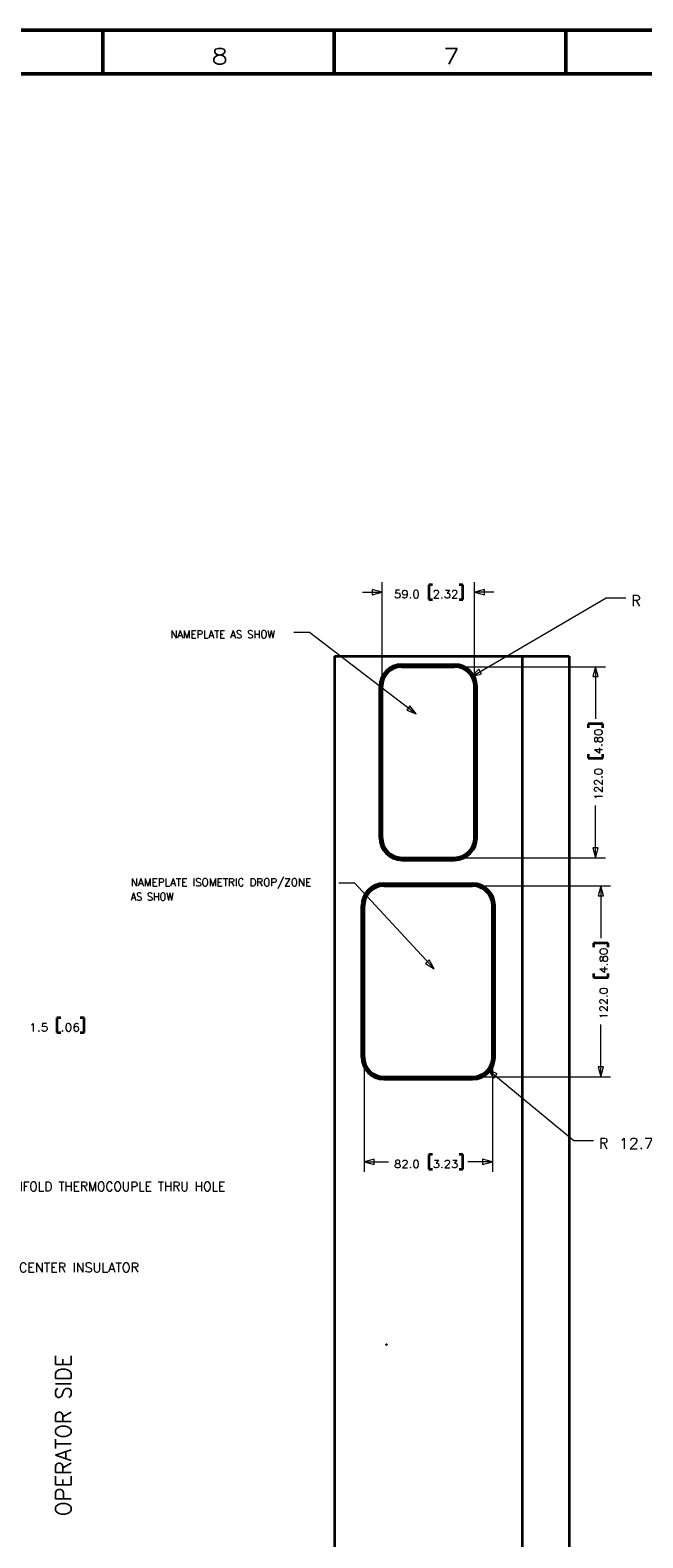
# Model space of a CAD drawing. Extents: x 2651 to 11825, y -3833 to 1075.
# Tile 164 of 256: x 4415 to 4610, y -804 to -322. Entities that reach past the tile are written whole.
import ezdxf

# ---------------------------------------------------------------- set-up
doc = ezdxf.new("R2010")
doc.units = 0
doc.header["$LTSCALE"] = 10
doc.layers.add('1', color=7, linetype='CONTINUOUS')
doc.styles.add('pwfont', font='simplex.shx')

msp = doc.modelspace()

# ---------------------------------------------------------------- linework, layer by layer
at = {"layer": '1', "color": 7, "linetype": 'Continuous', "lineweight": 50}
for p, q in [((3840.684, -322.358), (5029.684, -322.358)), ((4437.684, -336.358), (4437.684, -322.358)), ((4511.684, -336.358), (4511.684, -322.358)), ((4585.684, -336.358), (4585.684, -322.358)), ((3854.684, -336.358), (5015.684, -336.358))]:
    msp.add_line(p, q, dxfattribs=at)
at = {"layer": '1', "color": 4, "linetype": 'Continuous', "lineweight": 13}
for p, q in [((4526.941, -530.4), (4526.941, -498.618)), ((4556.441, -530.4), (4556.441, -498.618)), ((4551.678, -525.637), (4598.291, -525.637)), ((4551.678, -586.637), (4598.291, -586.637)), ((4557.428, -595.637), (4599.951, -595.637)), ((4521.191, -651.875), (4521.191, -686.949)), ((4562.191, -651.875), (4562.191, -686.949)), ((4557.428, -656.637), (4599.951, -656.637))]:
    msp.add_line(p, q, dxfattribs=at)
at = {"layer": '1', "color": 2, "linetype": 'Continuous', "lineweight": 35}
for p, q in [((4541.847, -499.449), (4541.847, -504.137)), ((4543.097, -499.449), (4541.847, -499.449)), ((4552.784, -499.449), (4551.535, -499.449)), ((4552.784, -504.137), (4552.784, -499.449)), ((4541.847, -504.137), (4543.097, -504.137)), ((4551.535, -504.137), (4552.784, -504.137)), ((4592.772, -543.919), (4592.772, -545.169)), ((4597.46, -543.919), (4592.772, -543.919)), ((4597.46, -545.169), (4597.46, -543.919)), ((4592.772, -553.606), (4592.772, -554.856)), ((4597.46, -554.856), (4597.46, -553.606)), ((4592.772, -554.856), (4597.46, -554.856)), ((4594.432, -613.919), (4594.432, -615.169)), ((4599.12, -613.919), (4594.432, -613.919)), ((4599.12, -615.169), (4599.12, -613.919)), ((4594.432, -623.606), (4594.432, -624.856)), ((4594.432, -624.856), (4599.12, -624.856)), ((4599.12, -624.856), (4599.12, -623.606)), ((4423.029, -637.81), (4423.029, -642.498)), ((4424.279, -637.81), (4423.029, -637.81)), ((4431.717, -637.81), (4430.467, -637.81)), ((4431.717, -642.498), (4431.717, -637.81)), ((4423.029, -642.498), (4424.279, -642.498)), ((4430.467, -642.498), (4431.717, -642.498)), ((4541.847, -681.43), (4541.847, -686.118)), ((4543.097, -681.43), (4541.847, -681.43)), ((4552.784, -681.43), (4551.535, -681.43)), ((4552.784, -686.118), (4552.784, -681.43)), ((4541.847, -686.118), (4543.097, -686.118)), ((4551.535, -686.118), (4552.784, -686.118)), ((4528.312, -742.122), (4528.312, -742.122)), ((4528.312, -742.122), (4528.312, -742.122)), ((4528.312, -742.122), (4528.312, -742.122)), ((4528.312, -742.122), (4528.312, -742.122)), ((4528.312, -742.122), (4528.312, -742.122)), ((4528.312, -742.122), (4528.314, -742.122)), ((4528.314, -742.122), (4528.314, -742.122)), ((4528.314, -742.122), (4528.314, -742.122)), ((4528.314, -742.122), (4528.314, -742.129))]:
    msp.add_line(p, q, dxfattribs=at)
at = {"layer": '1', "color": 7, "linetype": 'Continuous', "lineweight": 13}
for p, q in [((4520.691, -501.793), (4526.941, -501.793)), ((4523.766, -500.942), (4523.766, -502.644)), ((4526.941, -501.793), (4523.766, -500.942)), ((4523.766, -502.644), (4526.941, -501.793)), ((4555.569, -528.776), (4598.492, -503.616)), ((4559.616, -500.942), (4556.441, -501.793)), ((4556.441, -501.793), (4559.616, -502.644)), ((4562.691, -501.793), (4556.441, -501.793)), ((4559.616, -502.644), (4559.616, -500.942)), ((4598.492, -503.616), (4604.842, -503.616)), ((4498.779, -514.587), (4503.779, -514.587)), ((4503.779, -514.587), (4537.834, -540.732)), ((4557.878, -526.437), (4555.569, -528.776)), ((4555.569, -528.776), (4558.738, -527.905)), ((4558.738, -527.905), (4557.878, -526.437)), ((4595.116, -525.637), (4594.265, -528.812)), ((4594.265, -528.812), (4595.967, -528.812)), ((4595.967, -528.812), (4595.116, -525.637)), ((4595.116, -525.637), (4595.116, -542.331)), ((4535.834, -538.124), (4534.798, -539.473)), ((4537.834, -540.732), (4535.834, -538.124)), ((4534.798, -539.473), (4537.834, -540.732)), ((4595.116, -586.637), (4595.116, -569.944)), ((4594.265, -583.462), (4595.116, -586.637)), ((4595.967, -583.462), (4594.265, -583.462)), ((4595.116, -586.637), (4595.967, -583.462)), ((4513.11, -594.626), (4518.11, -594.626)), ((4518.11, -594.626), (4543.539, -622.157)), ((4596.776, -595.637), (4595.925, -598.812)), ((4597.627, -598.812), (4596.776, -595.637)), ((4596.776, -595.637), (4596.776, -612.331)), ((4595.925, -598.812), (4597.627, -598.812)), ((4542.01, -619.248), (4540.76, -620.402)), ((4540.76, -620.402), (4543.539, -622.157)), ((4543.539, -622.157), (4542.01, -619.248)), ((4596.776, -656.637), (4596.776, -639.944)), ((4563.73, -655.692), (4560.739, -654.328)), ((4560.739, -654.328), (4562.647, -657.005)), ((4560.739, -654.328), (4588.154, -676.943)), ((4595.925, -653.462), (4596.776, -656.637)), ((4597.627, -653.462), (4595.925, -653.462)), ((4596.776, -656.637), (4597.627, -653.462)), ((4562.647, -657.005), (4563.73, -655.692)), ((4588.154, -676.943), (4594.504, -676.943)), ((4524.366, -682.923), (4521.191, -683.774)), ((4524.366, -684.625), (4524.366, -682.923)), ((4559.016, -682.923), (4559.016, -684.625)), ((4562.191, -683.774), (4559.016, -682.923)), ((4521.191, -683.774), (4524.366, -684.625)), ((4521.191, -683.774), (4529.01, -683.774)), ((4562.191, -683.774), (4554.372, -683.774)), ((4559.016, -684.625), (4562.191, -683.774))]:
    msp.add_line(p, q, dxfattribs=at)
at = {"layer": '1', "color": 253, "linetype": 'Continuous', "lineweight": 35}
for p, q in [((4511.696, -522.262), (4571.686, -522.262)), ((4511.696, -522.262), (4511.696, -1047.262)), ((4533.291, -524.888), (4550.091, -524.888)), ((4533.291, -525.637), (4550.091, -525.637)), ((4526.191, -580.287), (4526.191, -531.987)), ((4526.941, -580.287), (4526.941, -531.987)), ((4556.441, -580.287), (4556.441, -531.987)), ((4557.19, -580.287), (4557.19, -531.987)), ((4533.291, -586.637), (4550.091, -586.637)), ((4533.291, -587.387), (4550.091, -587.387)), ((4527.541, -594.888), (4555.841, -594.888)), ((4527.541, -595.637), (4555.841, -595.637)), ((4520.441, -650.287), (4520.441, -601.987)), ((4521.191, -650.287), (4521.191, -601.987)), ((4562.191, -650.287), (4562.191, -601.987)), ((4562.94, -650.287), (4562.94, -601.987)), ((4527.541, -656.637), (4555.841, -656.637)), ((4527.541, -657.387), (4555.841, -657.387)), ((4528.303, -742.129), (4528.303, -742.234)), ((4528.303, -742.129), (4528.315, -742.129)), ((4528.303, -742.234), (4528.315, -742.234)), ((4528.304, -742.155), (4528.304, -742.145)), ((4528.305, -742.141), (4528.305, -742.131)), ((4528.305, -742.155), (4528.305, -742.145)), ((4528.306, -742.141), (4528.306, -742.131)), ((4528.306, -742.143), (4528.311, -742.143)), ((4528.306, -742.144), (4528.311, -742.144)), ((4528.306, -742.156), (4528.311, -742.156)), ((4528.306, -742.156), (4528.311, -742.156)), ((4528.307, -742.129), (4528.31, -742.129)), ((4528.307, -742.13), (4528.31, -742.13)), ((4528.307, -742.142), (4528.31, -742.142)), ((4528.307, -742.142), (4528.31, -742.142)), ((4528.312, -742.141), (4528.312, -742.131)), ((4528.312, -742.141), (4528.312, -742.131)), ((4528.313, -742.155), (4528.313, -742.145)), ((4528.313, -742.155), (4528.313, -742.145))]:
    msp.add_line(p, q, dxfattribs=at)
at = {"layer": '1', "color": 12, "linetype": 'Continuous', "lineweight": 35}
for p, q in [((4571.686, -522.262), (4586.686, -522.262)), ((4571.686, -522.262), (4571.686, -1047.262)), ((4586.686, -522.262), (4586.686, -1047.262)), ((4528.315, -742.129), (4528.318, -742.129)), ((4528.315, -742.129), (4528.315, -742.234)), ((4528.315, -742.234), (4528.318, -742.234)), ((4528.318, -742.129), (4528.318, -742.234))]:
    msp.add_line(p, q, dxfattribs=at)
at = {"layer": '1', "color": 30, "linetype": 'Continuous', "lineweight": 35}
for p, q in [((4528.302, -742.12), (4528.301, -742.119)), ((4528.301, -742.119), (4528.302, -742.119)), ((4528.302, -742.119), (4528.303, -742.119)), ((4528.302, -742.119), (4528.302, -742.119)), ((4528.303, -742.119), (4528.302, -742.12)), ((4528.302, -742.119), (4528.302, -742.12)), ((4528.302, -742.119), (4528.302, -742.12)), ((4528.303, -742.119), (4528.302, -742.119)), ((4528.302, -742.119), (4528.302, -742.119)), ((4528.302, -742.12), (4528.302, -742.12)), ((4528.302, -742.12), (4528.302, -742.12)), ((4528.303, -742.119), (4528.303, -742.118)), ((4528.303, -742.12), (4528.303, -742.119)), ((4528.303, -742.12), (4528.303, -742.12)), ((4528.304, -742.12), (4528.303, -742.12)), ((4528.305, -742.12), (4528.304, -742.117)), ((4528.305, -742.118), (4528.304, -742.119)), ((4528.305, -742.117), (4528.305, -742.117)), ((4528.305, -742.118), (4528.306, -742.117)), ((4528.305, -742.119), (4528.305, -742.118)), ((4528.306, -742.119), (4528.305, -742.119)), ((4528.306, -742.117), (4528.306, -742.117)), ((4528.306, -742.119), (4528.306, -742.119)), ((4528.306, -742.12), (4528.306, -742.119)), ((4528.306, -742.119), (4528.306, -742.119)), ((4528.306, -742.119), (4528.306, -742.119)), ((4528.31, -742.12), (4528.31, -742.12)), ((4528.311, -742.12), (4528.31, -742.12)), ((4528.311, -742.117), (4528.311, -742.118)), ((4528.311, -742.118), (4528.311, -742.118)), ((4528.312, -742.118), (4528.311, -742.119)), ((4528.312, -742.118), (4528.311, -742.12)), ((4528.311, -742.119), (4528.311, -742.119)), ((4528.313, -742.12), (4528.311, -742.119)), ((4528.311, -742.12), (4528.311, -742.12)), ((4528.311, -742.12), (4528.311, -742.12)), ((4528.313, -742.118), (4528.312, -742.117)), ((4528.312, -742.117), (4528.312, -742.117)), ((4528.313, -742.12), (4528.312, -742.12)), ((4528.313, -742.119), (4528.314, -742.12)), ((4528.313, -742.119), (4528.313, -742.119)), ((4528.313, -742.119), (4528.313, -742.12)), ((4528.313, -742.119), (4528.314, -742.12)), ((4528.314, -742.119), (4528.313, -742.12)), ((4528.313, -742.12), (4528.313, -742.119)), ((4528.314, -742.119), (4528.314, -742.12)), ((4528.314, -742.12), (4528.314, -742.12)), ((4528.314, -742.12), (4528.314, -742.12)), ((4528.314, -742.12), (4528.314, -742.12)), ((4528.314, -742.12), (4528.314, -742.12)), ((4528.314, -742.12), (4528.314, -742.12)), ((4528.314, -742.12), (4528.314, -742.12)), ((4528.314, -742.12), (4528.314, -742.12)), ((4528.314, -742.12), (4528.314, -742.12))]:
    msp.add_line(p, q, dxfattribs=at)
at = {"layer": '1', "color": 253, "linetype": 'Continuous', "lineweight": 13}
for p, q in [((4528.302, -742.119), (4528.302, -742.12)), ((4528.303, -742.123), (4528.303, -742.129)), ((4528.303, -742.129), (4528.303, -742.129)), ((4528.304, -742.121), (4528.304, -742.121)), ((4528.304, -742.145), (4528.305, -742.145)), ((4528.304, -742.155), (4528.305, -742.155)), ((4528.305, -742.118), (4528.305, -742.118)), ((4528.305, -742.12), (4528.305, -742.12)), ((4528.305, -742.131), (4528.306, -742.131)), ((4528.305, -742.141), (4528.306, -742.141)), ((4528.307, -742.119), (4528.306, -742.119)), ((4528.306, -742.143), (4528.306, -742.144)), ((4528.306, -742.156), (4528.306, -742.156)), ((4528.307, -742.118), (4528.307, -742.118)), ((4528.307, -742.118), (4528.307, -742.118)), ((4528.307, -742.118), (4528.307, -742.118)), ((4528.307, -742.118), (4528.307, -742.118)), ((4528.307, -742.118), (4528.307, -742.119)), ((4528.307, -742.118), (4528.307, -742.118)), ((4528.307, -742.119), (4528.307, -742.12)), ((4528.307, -742.129), (4528.307, -742.13)), ((4528.307, -742.142), (4528.307, -742.142)), ((4528.308, -742.121), (4528.308, -742.121)), ((4528.31, -742.119), (4528.31, -742.118)), ((4528.31, -742.121), (4528.31, -742.119)), ((4528.31, -742.121), (4528.31, -742.121)), ((4528.31, -742.129), (4528.31, -742.13)), ((4528.31, -742.142), (4528.31, -742.142)), ((4528.311, -742.118), (4528.311, -742.119)), ((4528.311, -742.121), (4528.311, -742.12)), ((4528.311, -742.143), (4528.311, -742.144)), ((4528.311, -742.156), (4528.311, -742.156)), ((4528.312, -742.121), (4528.312, -742.121)), ((4528.312, -742.129), (4528.312, -742.122)), ((4528.312, -742.129), (4528.312, -742.122)), ((4528.312, -742.129), (4528.312, -742.122)), ((4528.312, -742.129), (4528.312, -742.122)), ((4528.312, -742.131), (4528.312, -742.131)), ((4528.312, -742.141), (4528.312, -742.141)), ((4528.313, -742.122), (4528.313, -742.121)), ((4528.313, -742.145), (4528.313, -742.145)), ((4528.313, -742.155), (4528.313, -742.155)), ((4528.314, -742.12), (4528.314, -742.12)), ((4528.314, -742.129), (4528.314, -742.122))]:
    msp.add_line(p, q, dxfattribs=at)
at = {"layer": '1', "color": 3, "linetype": 'Continuous', "lineweight": 35}
for p, q in [((4528.303, -742.121), (4528.313, -742.121)), ((4528.303, -742.129), (4528.303, -742.122)), ((4528.303, -742.123), (4528.312, -742.123)), ((4528.303, -742.129), (4528.303, -742.123)), ((4528.303, -742.129), (4528.303, -742.129)), ((4528.303, -742.129), (4528.303, -742.129)), ((4528.303, -742.129), (4528.303, -742.129)), ((4528.303, -742.129), (4528.303, -742.129)), ((4528.307, -742.118), (4528.305, -742.118)), ((4528.305, -742.118), (4528.305, -742.118)), ((4528.305, -742.118), (4528.305, -742.118)), ((4528.305, -742.118), (4528.305, -742.118)), ((4528.305, -742.118), (4528.305, -742.118)), ((4528.306, -742.118), (4528.306, -742.118)), ((4528.307, -742.118), (4528.307, -742.118)), ((4528.307, -742.118), (4528.307, -742.118)), ((4528.307, -742.118), (4528.307, -742.118)), ((4528.307, -742.118), (4528.307, -742.118)), ((4528.307, -742.118), (4528.307, -742.118)), ((4528.307, -742.118), (4528.307, -742.118)), ((4528.307, -742.118), (4528.307, -742.118)), ((4528.307, -742.118), (4528.307, -742.118)), ((4528.307, -742.118), (4528.307, -742.118)), ((4528.307, -742.118), (4528.307, -742.118)), ((4528.307, -742.118), (4528.307, -742.118)), ((4528.31, -742.118), (4528.311, -742.118)), ((4528.31, -742.118), (4528.31, -742.118)), ((4528.31, -742.118), (4528.31, -742.118)), ((4528.31, -742.118), (4528.31, -742.119)), ((4528.31, -742.118), (4528.31, -742.118)), ((4528.31, -742.118), (4528.31, -742.119)), ((4528.31, -742.118), (4528.31, -742.119)), ((4528.31, -742.118), (4528.31, -742.119)), ((4528.31, -742.118), (4528.31, -742.119)), ((4528.31, -742.119), (4528.31, -742.119)), ((4528.31, -742.119), (4528.31, -742.119)), ((4528.31, -742.119), (4528.31, -742.119)), ((4528.311, -742.119), (4528.31, -742.119)), ((4528.311, -742.118), (4528.311, -742.119)), ((4528.311, -742.118), (4528.311, -742.119)), ((4528.311, -742.118), (4528.311, -742.119)), ((4528.311, -742.118), (4528.311, -742.119)), ((4528.311, -742.118), (4528.311, -742.119)), ((4528.311, -742.119), (4528.311, -742.119)), ((4528.311, -742.119), (4528.311, -742.119)), ((4528.312, -742.119), (4528.311, -742.119)), ((4528.313, -742.122), (4528.312, -742.122)), ((4528.312, -742.122), (4528.312, -742.123)), ((4528.312, -742.123), (4528.312, -742.123)), ((4528.313, -742.121), (4528.314, -742.121)), ((4528.314, -742.122), (4528.313, -742.122)), ((4528.314, -742.121), (4528.314, -742.121)), ((4528.314, -742.121), (4528.314, -742.122)), ((4528.314, -742.122), (4528.314, -742.122))]:
    msp.add_line(p, q, dxfattribs=at)
at = {"layer": '1', "color": 43, "linetype": 'Continuous', "lineweight": 35}
for p, q in [((4528.304, -742.121), (4528.304, -742.12)), ((4528.304, -742.12), (4528.304, -742.12)), ((4528.304, -742.121), (4528.304, -742.121)), ((4528.304, -742.121), (4528.308, -742.121)), ((4528.304, -742.121), (4528.304, -742.121)), ((4528.304, -742.121), (4528.308, -742.121)), ((4528.307, -742.118), (4528.305, -742.118)), ((4528.307, -742.118), (4528.305, -742.118)), ((4528.305, -742.12), (4528.305, -742.12)), ((4528.306, -742.118), (4528.306, -742.118)), ((4528.306, -742.119), (4528.306, -742.118)), ((4528.306, -742.119), (4528.306, -742.119)), ((4528.306, -742.12), (4528.306, -742.121)), ((4528.306, -742.121), (4528.306, -742.121)), ((4528.307, -742.12), (4528.307, -742.12)), ((4528.308, -742.118), (4528.308, -742.118)), ((4528.308, -742.119), (4528.308, -742.118)), ((4528.308, -742.119), (4528.308, -742.121)), ((4528.308, -742.119), (4528.308, -742.119)), ((4528.308, -742.119), (4528.308, -742.12)), ((4528.308, -742.121), (4528.308, -742.121)), ((4528.308, -742.121), (4528.308, -742.121)), ((4528.308, -742.121), (4528.308, -742.121)), ((4528.309, -742.121), (4528.309, -742.119)), ((4528.309, -742.119), (4528.309, -742.119)), ((4528.309, -742.119), (4528.309, -742.12)), ((4528.309, -742.12), (4528.309, -742.119)), ((4528.309, -742.12), (4528.309, -742.119)), ((4528.309, -742.121), (4528.309, -742.119)), ((4528.309, -742.12), (4528.309, -742.12)), ((4528.309, -742.12), (4528.309, -742.12)), ((4528.309, -742.121), (4528.309, -742.121)), ((4528.309, -742.121), (4528.309, -742.121)), ((4528.31, -742.119), (4528.311, -742.119)), ((4528.31, -742.12), (4528.31, -742.12)), ((4528.31, -742.121), (4528.31, -742.121)), ((4528.31, -742.121), (4528.312, -742.121)), ((4528.31, -742.121), (4528.31, -742.121)), ((4528.312, -742.121), (4528.31, -742.121)), ((4528.31, -742.121), (4528.31, -742.121)), ((4528.311, -742.119), (4528.311, -742.119)), ((4528.311, -742.121), (4528.311, -742.12)), ((4528.311, -742.121), (4528.311, -742.12)), ((4528.311, -742.121), (4528.311, -742.121)), ((4528.311, -742.121), (4528.311, -742.121)), ((4528.311, -742.121), (4528.311, -742.121)), ((4528.311, -742.121), (4528.311, -742.121)), ((4528.312, -742.12), (4528.312, -742.121)), ((4528.312, -742.121), (4528.312, -742.12)), ((4528.312, -742.121), (4528.312, -742.121)), ((4528.312, -742.121), (4528.312, -742.121))]:
    msp.add_line(p, q, dxfattribs=at)
at = {"layer": '1', "color": 214, "linetype": 'Continuous', "lineweight": 35}
for p, q in [((4528.304, -742.12), (4528.304, -742.12)), ((4528.304, -742.12), (4528.304, -742.121)), ((4528.305, -742.12), (4528.305, -742.12)), ((4528.305, -742.121), (4528.305, -742.12)), ((4528.307, -742.12), (4528.307, -742.121)), ((4528.307, -742.12), (4528.307, -742.12)), ((4528.308, -742.121), (4528.308, -742.12)), ((4528.308, -742.12), (4528.308, -742.12)), ((4528.31, -742.121), (4528.31, -742.121)), ((4528.31, -742.121), (4528.31, -742.121)), ((4528.31, -742.121), (4528.31, -742.121)), ((4528.31, -742.121), (4528.31, -742.121)), ((4528.311, -742.121), (4528.311, -742.121)), ((4528.311, -742.121), (4528.311, -742.121)), ((4528.312, -742.121), (4528.312, -742.121)), ((4528.312, -742.121), (4528.312, -742.121))]:
    msp.add_line(p, q, dxfattribs=at)
at = {"layer": '1', "color": 30, "linetype": 'Continuous', "lineweight": 35}
for centre, radius in [((4528.306, -742.119), 0.0002), ((4528.306, -742.119), 0.00025), ((4528.306, -742.119), 0.000225), ((4528.311, -742.12), 0.00025), ((4528.311, -742.12), 0.000225), ((4528.311, -742.12), 0.0002)]:
    msp.add_circle(centre, radius, dxfattribs=at)
at = {"layer": '1', "color": 253, "linetype": 'Continuous', "lineweight": 35}
for centre, radius, start, end in [((4533.291, -531.987), 7.1, 90, 180), ((4533.291, -531.987), 6.35, 90, 180), ((4550.091, -531.987), 7.1, 0, 90), ((4550.091, -531.987), 6.35, 0, 90), ((4533.291, -580.287), 7.1, 180, 270), ((4533.291, -580.287), 6.35, 180, 270), ((4550.091, -580.287), 6.35, 270, 0), ((4550.091, -580.287), 7.1, 270, 0), ((4527.541, -601.987), 7.1, 90, 180), ((4527.541, -601.987), 6.35, 90, 180), ((4555.841, -601.987), 7.1, 0, 90), ((4555.841, -601.987), 6.35, 0, 90), ((4527.541, -650.287), 7.1, 180, 270), ((4527.541, -650.287), 6.35, 180, 270), ((4555.841, -650.287), 6.35, 270, 0), ((4555.841, -650.287), 7.1, 270, 0), ((4528.306, -742.145), 0.00142, 90, 180), ((4528.306, -742.145), 0.00127, 90, 180), ((4528.306, -742.155), 0.00127, 180, 270), ((4528.306, -742.155), 0.00142, 180, 270), ((4528.307, -742.131), 0.00142, 90, 180), ((4528.307, -742.141), 0.00142, 180, 270), ((4528.307, -742.131), 0.00127, 90, 180), ((4528.307, -742.141), 0.00127, 180, 270), ((4528.31, -742.131), 0.00142, 0, 90), ((4528.31, -742.131), 0.00127, 0, 90), ((4528.31, -742.141), 0.00127, 270, 0), ((4528.31, -742.141), 0.00142, 270, 0), ((4528.311, -742.145), 0.00142, 0, 90), ((4528.311, -742.145), 0.00127, 0, 90), ((4528.311, -742.155), 0.00127, 270, 0), ((4528.311, -742.155), 0.00142, 270, 0)]:
    msp.add_arc(centre, radius, start, end, dxfattribs=at)
at = {"layer": '1', "color": 3, "linetype": 'Continuous', "lineweight": 35}
for centre, radius, start, end in [((4528.303, -742.122), 0.000345, 90, 180), ((4528.313, -742.122), 0.000172, 67.08938, 90)]:
    msp.add_arc(centre, radius, start, end, dxfattribs=at)
at = {"layer": '1', "color": 214, "linetype": 'Continuous', "lineweight": 35}
for centre, start, end in [((4528.303, -742.128), 90, 123.67941), ((4528.303, -742.128), 236.32059, 270), ((4528.314, -742.122), 271.87552, 303.67941), ((4528.314, -742.122), 56.32059, 88.12448)]:
    msp.add_arc(centre, 0.000275, start, end, dxfattribs=at)
at = {"layer": '1', "color": 30, "linetype": 'Continuous', "lineweight": 35}
for centre, radius, start, end in [((4528.305, -742.117), 0.0003, 21.5, 111.5), ((4528.305, -742.118), 0.0003, 111.5, 201.5), ((4528.306, -742.117), 0.0002, 291.5, 21.5), ((4528.306, -742.119), 0.0007, 259.5, 79.5), ((4528.311, -742.12), 0.0007, 93.4, 273.4), ((4528.311, -742.117), 0.0003, 61.4, 151.4), ((4528.311, -742.118), 0.0003, 331.4, 61.4), ((4528.311, -742.118), 0.0002, 151.4, 241.4), ((4528.312, -742.117), 0.0002, 41.4, 61.4)]:
    msp.add_arc(centre, radius, start, end, dxfattribs=at)
at = {"layer": '1', "color": 43, "linetype": 'Continuous', "lineweight": 35}
msp.add_arc((4528.308, -742.119), 0.0001, 0, 90, dxfattribs=at)
at = {"layer": '1', "color": 30, "linetype": 'Continuous', "lineweight": 35}
for points in [[(4528.302, -742.119), (4528.302, -742.12)], [(4528.305, -742.117), (4528.303, -742.118)], [(4528.313, -742.119), (4528.313, -742.119)], [(4528.314, -742.12), (4528.313, -742.12)], [(4528.313, -742.12), (4528.313, -742.12)], [(4528.313, -742.12), (4528.314, -742.12)], [(4528.313, -742.12), (4528.313, -742.12)], [(4528.314, -742.12), (4528.314, -742.12)]]:
    msp.add_open_spline(points, degree=1, dxfattribs=at)
at = {"layer": '1', "color": 214, "linetype": 'Continuous', "lineweight": 35}
for points in [[(4528.302, -742.128), (4528.302, -742.128)], [(4528.305, -742.12), (4528.304, -742.12)], [(4528.304, -742.12), (4528.305, -742.12)], [(4528.307, -742.12), (4528.308, -742.12)], [(4528.308, -742.12), (4528.307, -742.12)], [(4528.31, -742.121), (4528.309, -742.121)], [(4528.31, -742.121), (4528.31, -742.121)], [(4528.311, -742.121), (4528.312, -742.121)], [(4528.312, -742.121), (4528.311, -742.121)], [(4528.314, -742.122), (4528.314, -742.122)]]:
    msp.add_open_spline(points, degree=1, dxfattribs=at)
at = {"layer": '1', "color": 253, "linetype": 'Continuous', "lineweight": 13}
for points, knots in [([(4528.303, -742.118), (4528.304, -742.119), (4528.304, -742.12)], [0, 0, 0.5621809, 1, 1]), ([(4528.312, -742.12), (4528.313, -742.12), (4528.313, -742.119)], [0, 0, 0.5657431, 1, 1])]:
    msp.add_open_spline(points, degree=1, knots=knots, dxfattribs=at)
at = {"layer": '1', "color": 30, "linetype": 'Continuous', "lineweight": 35}
for points, knots in [([(4528.303, -742.12), (4528.303, -742.119), (4528.303, -742.119)], [0, 0, 0.5639316, 1, 1]), ([(4528.303, -742.119), (4528.303, -742.119), (4528.304, -742.119)], [0, 0, 0.3109353, 1, 1]), ([(4528.304, -742.12), (4528.305, -742.12), (4528.306, -742.12)], [0, 0, 0.5670258, 1, 1]), ([(4528.311, -742.12), (4528.312, -742.12), (4528.312, -742.12)], [0, 0, 0.5580123, 1, 1]), ([(4528.313, -742.118), (4528.313, -742.119), (4528.313, -742.119)], [0, 0, 0.584533, 1, 1])]:
    msp.add_open_spline(points, degree=1, knots=knots, dxfattribs=at)
at = {"layer": '1', "color": 43, "linetype": 'Continuous', "lineweight": 35}
for points in [[(4528.304, -742.121), (4528.304, -742.121)], [(4528.304, -742.121), (4528.304, -742.121)], [(4528.308, -742.118), (4528.307, -742.118)], [(4528.308, -742.12), (4528.307, -742.12)], [(4528.308, -742.121), (4528.308, -742.121)], [(4528.308, -742.121), (4528.308, -742.121)], [(4528.309, -742.119), (4528.31, -742.119)], [(4528.309, -742.12), (4528.31, -742.12)], [(4528.309, -742.121), (4528.31, -742.121)], [(4528.31, -742.121), (4528.309, -742.121)], [(4528.311, -742.121), (4528.31, -742.121)], [(4528.31, -742.121), (4528.311, -742.121)], [(4528.312, -742.121), (4528.312, -742.121)], [(4528.312, -742.121), (4528.312, -742.121)]]:
    msp.add_open_spline(points, degree=1, dxfattribs=at)
at = {"layer": '1', "color": 3, "linetype": 'Continuous', "lineweight": 35}
msp.add_open_spline([(4528.307, -742.118), (4528.307, -742.118)], degree=1, dxfattribs=at)
msp.add_open_spline([(4528.307, -742.118), (4528.307, -742.118)], degree=1, dxfattribs=at)
msp.add_open_spline([(4528.307, -742.118), (4528.307, -742.118)], degree=1, dxfattribs=at)
at = {"layer": '1', "color": 43, "linetype": 'Continuous', "lineweight": 35}
msp.add_open_spline([(4528.308, -742.118), (4528.308, -742.118), (4528.307, -742.118)], degree=1, knots=[0, 0, 0.6666667, 1, 1], dxfattribs=at)
at = {"layer": '1', "color": 253, "linetype": 'Continuous', "lineweight": 13}
for points in [[(4528.308, -742.119), (4528.307, -742.119)], [(4528.314, -742.12), (4528.314, -742.12)]]:
    msp.add_open_spline(points, degree=1, dxfattribs=at)

# ---------------------------------------------------------------- texts
at = {"layer": '1', "color": 3, "linetype": 'Continuous', "lineweight": 13, "attachment_point": 7, "line_spacing_factor": 0.903614, "style": 'pwfont'}
for s, insert, char_height in [('\\W1.2353;8', (4472.433, -333.179), 5), ('\\W1.2353;7', (4546.433, -333.179), 5), ('\\W0.9381;NAMEPLATE AS SHOW', (4459.324, -516.532), 2.5), ('\\W0.9698;NAMEPLATE ISOMETRIC DROP/ZONE', (4446.655, -596.571), 2.5), ('\\W0.8961;AS SHOW', (4446.655, -600.321), 2.5), ('\\W0.9446;MANIFOLD THERMOCOUPLE THRU HOLE', (4403.35, -693.153), 3), ('\\W0.9942;CENTER INSULATOR', (4410.928, -719.007), 3)]:
    msp.add_mtext(s, dxfattribs=dict(at, insert=insert, char_height=char_height))
at = {"layer": '1', "color": 2, "linetype": 'Continuous', "lineweight": 13, "char_height": 2.5, "attachment_point": 7, "line_spacing_factor": 0.903614, "style": 'pwfont'}
for s, insert in [('\\W1.0970;59.0', (4530.729, -503.738)), ('\\W1.0970;2.32', (4543.073, -503.738)), ('\\W1.1589;1.5', (4414.162, -642.099)), ('\\W1.1589;.06', (4424.255, -642.099)), ('\\W1.0970;82.0', (4530.729, -685.719)), ('\\W1.0970;3.23', (4543.073, -685.719))]:
    msp.add_mtext(s, dxfattribs=dict(at, insert=insert))
at = {"layer": '1', "color": 7, "linetype": 'Continuous', "lineweight": 13, "char_height": 3.5, "attachment_point": 7, "line_spacing_factor": 0.903614, "style": 'pwfont'}
for s, insert in [('\\W0.9297;R', (4606.615, -506.339)), ('\\W0.9297;R', (4596.277, -679.666)), ('\\W1.0598;12.70', (4602.577, -679.666))]:
    msp.add_mtext(s, dxfattribs=dict(at, insert=insert))
at = {"layer": '1', "color": 2, "linetype": 'Continuous', "lineweight": 13, "char_height": 2.5, "attachment_point": 7, "rotation": 90, "line_spacing_factor": 0.903614, "style": 'pwfont'}
for s, insert in [('\\W1.0970;4.80', (4597.306, -553.65)), ('\\W1.0598;122.0', (4597.306, -568.244)), ('\\W1.0970;4.80', (4598.965, -623.65)), ('\\W1.0598;122.0', (4598.965, -638.244))]:
    msp.add_mtext(s, dxfattribs=dict(at, insert=insert))
at = {"layer": '1', "color": 1, "linetype": 'Continuous', "lineweight": 13, "insert": (4427.589, -796.865), "char_height": 5, "attachment_point": 7, "rotation": 90, "line_spacing_factor": 0.903614, "style": 'pwfont'}
msp.add_mtext('\\W0.9857;OPERATOR SIDE', dxfattribs=at)

doc.saveas('drawing.dxf')
